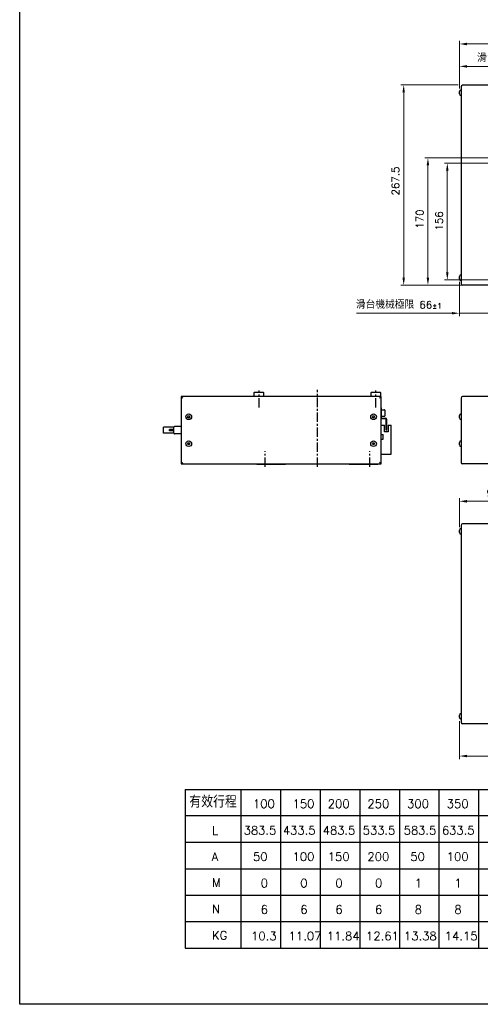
# Model space of a CAD drawing. Header units: millimetres. Extents: x 2163 to 8256, y 0 to 2680.
# Tile 18 of 47: x 4144 to 4760, y 0 to 1315. Entities that reach past the tile are written whole.
import ezdxf

# ---------------------------------------------------------------- set-up
doc = ezdxf.new("R2010")
doc.units = ezdxf.units.MM
doc.linetypes.add('CENTERX2', pattern=[4, 2.5, -0.5, 0.5, -0.5])
doc.layers.add('5', color=7, linetype='Continuous')
doc.layers.add('AM_0', color=7, linetype='Continuous', lineweight=50)
doc.layers.add('可見 (ISO)', color=7, linetype='Continuous', lineweight=25)
doc.styles.add('AUDIT_D_050119080722-0', font='TXT.shx')
doc.styles.add('尺寸標註', font='romans.shx', dxfattribs={"bigfont": 'CHINESET.SHX'})
doc.dimstyles.new('CNS4~1$0', dxfattribs={"dimtxt": 10, "dimasz": 10, "dimexe": 4, "dimexo": 4, "dimgap": 6, "dimtad": 1, "dimtoh": 1, "dimdsep": 46, "dimtxsty": '尺寸標註', "dimcen": 0, "dimclrd": 2, "dimclre": 2, "dimclrt": 3, "dimadec": 0, "dimazin": 2, "dimtp": 0.1, "dimtm": 0.1, "dimtfac": 0.71, "dimtmove": 0, "dimatfit": 0, "dimfxl": 4, "dimlwd": 13, "dimlwe": 13, "dimarcsym": 0})

# ---------------------------------------------------------------- blocks, each defined once
blk = doc.blocks.new('*D15')
at = {"color": 2, "lineweight": 13, "transparency": 16777216}
for p, q in [((4731.8, 1224), (4731.8, 1256.9)), ((4741.8, 1252.9), (4872.8, 1252.9)), ((4882.8, 1138.6), (4882.8, 1256.9))]:
    blk.add_line(p, q, dxfattribs=at)
at = {"color": 2, "transparency": 16777216}
for points in [[(4741.8, 1254.5), (4741.8, 1251.2), (4731.8, 1252.9)], [(4872.8, 1254.5), (4872.8, 1251.2), (4882.8, 1252.9)]]:
    blk.add_solid(points, dxfattribs=at)
at = {"layer": 'Defpoints', "color": 0, "transparency": 16777216}
for p in [(4882.8, 1252.9), (4731.8, 1220), (4882.8, 1134.6)]:
    blk.add_point(p, dxfattribs=at)
at = {"color": 3, "transparency": 16777216, "insert": (4797.7, 1263.9), "char_height": 10, "attachment_point": 5, "style": '尺寸標註'}
blk.add_mtext('滑台原點 151', dxfattribs=at)
blk = doc.blocks.new('*D16')
at = {"color": 2, "lineweight": 13, "transparency": 16777216}
for p, q in [((4731.8, 965.2), (4731.8, 919.1)), ((4797.8, 957.1), (4797.8, 919.1)), ((4721.8, 923.1), (4594.3, 923.1)), ((4797.8, 923.1), (4731.8, 923.1)), ((4807.8, 923.1), (4817.8, 923.1))]:
    blk.add_line(p, q, dxfattribs=at)
at = {"color": 2, "transparency": 16777216}
for points in [[(4721.8, 924.8), (4721.8, 921.5), (4731.8, 923.1)], [(4807.8, 924.8), (4807.8, 921.5), (4797.8, 923.1)]]:
    blk.add_solid(points, dxfattribs=at)
at = {"layer": 'Defpoints', "color": 0, "transparency": 16777216}
for p in [(4731.8, 969.2), (4797.8, 961.1), (4797.8, 923.1)]:
    blk.add_point(p, dxfattribs=at)
at = {"color": 3, "transparency": 16777216, "insert": (4650.9, 934.2), "char_height": 10, "attachment_point": 5, "style": '尺寸標註'}
blk.add_mtext('滑台機械極限 66{}{\\H0.71x;\\C3;%%p1}', dxfattribs=at)
blk = doc.blocks.new('*D17')
at = {"color": 2, "lineweight": 13, "transparency": 16777216}
for p, q in [((4730, 1228.1), (4653.4, 1228.1)), ((4657.4, 970.6), (4657.4, 1218.1)), ((4786.8, 960.6), (4653.4, 960.6))]:
    blk.add_line(p, q, dxfattribs=at)
at = {"color": 2, "transparency": 16777216}
for points in [[(4655.7, 1218.1), (4659, 1218.1), (4657.4, 1228.1)], [(4655.7, 970.6), (4659, 970.6), (4657.4, 960.6)]]:
    blk.add_solid(points, dxfattribs=at)
at = {"layer": 'Defpoints', "color": 0, "transparency": 16777216}
for p in [(4657.4, 1228.1), (4734, 1228.1), (4790.8, 960.6)]:
    blk.add_point(p, dxfattribs=at)
at = {"color": 3, "transparency": 16777216, "insert": (4646.4, 1099.7), "char_height": 10, "attachment_point": 5, "rotation": 90, "style": '尺寸標註'}
blk.add_mtext('267.5', dxfattribs=at)
blk = doc.blocks.new('*D61')
at = {"color": 2, "lineweight": 13, "transparency": 16777216}
for p, q in [((4803.8, 1123.6), (4711.7, 1123.6)), ((4715.7, 1113.6), (4715.7, 977.6)), ((4803.8, 967.6), (4711.7, 967.6))]:
    blk.add_line(p, q, dxfattribs=at)
at = {"color": 2, "transparency": 16777216}
for points in [[(4714, 1113.6), (4717.3, 1113.6), (4715.7, 1123.6)], [(4714, 977.6), (4717.3, 977.6), (4715.7, 967.6)]]:
    blk.add_solid(points, dxfattribs=at)
at = {"layer": 'Defpoints', "color": 0, "transparency": 16777216}
for p in [(4807.8, 1123.6), (4715.7, 967.6), (4807.8, 967.6)]:
    blk.add_point(p, dxfattribs=at)
at = {"color": 3, "transparency": 16777216, "insert": (4704.7, 1046.4), "char_height": 10, "attachment_point": 5, "rotation": 90, "style": '尺寸標註'}
blk.add_mtext('156', dxfattribs=at)
blk = doc.blocks.new('*D18')
at = {"color": 2, "lineweight": 13, "transparency": 16777216}
for p, q in [((4786.8, 1130.6), (4685.8, 1130.6)), ((4689.8, 1120.6), (4689.8, 970.6)), ((4786.8, 960.6), (4685.8, 960.6))]:
    blk.add_line(p, q, dxfattribs=at)
at = {"color": 2, "transparency": 16777216}
for points in [[(4688.1, 1120.6), (4691.4, 1120.6), (4689.8, 1130.6)], [(4688.1, 970.6), (4691.4, 970.6), (4689.8, 960.6)]]:
    blk.add_solid(points, dxfattribs=at)
at = {"layer": 'Defpoints', "color": 0, "transparency": 16777216}
for p in [(4790.8, 1130.6), (4689.8, 960.6), (4790.8, 960.6)]:
    blk.add_point(p, dxfattribs=at)
at = {"color": 3, "transparency": 16777216, "insert": (4678.8, 1048.9), "char_height": 10, "attachment_point": 5, "rotation": 90, "style": '尺寸標註'}
blk.add_mtext('170', dxfattribs=at)
blk = doc.blocks.new('*D71')
at = {"color": 2, "lineweight": 13, "transparency": 16777216}
for p, q in [((4731.8, 637.2), (4731.8, 675.9)), ((4811.8, 671.9), (4741.8, 671.9)), ((4821.8, 638.3), (4821.8, 675.9))]:
    blk.add_line(p, q, dxfattribs=at)
at = {"color": 2, "transparency": 16777216}
for points in [[(4741.8, 673.6), (4741.8, 670.2), (4731.8, 671.9)], [(4811.8, 673.6), (4811.8, 670.2), (4821.8, 671.9)]]:
    blk.add_solid(points, dxfattribs=at)
at = {"layer": 'Defpoints', "color": 0, "transparency": 16777216}
for p in [(4731.8, 671.9), (4731.8, 633.2), (4821.8, 634.3)]:
    blk.add_point(p, dxfattribs=at)
at = {"color": 3, "transparency": 16777216, "insert": (4776.8, 682.9), "char_height": 10, "attachment_point": 5, "style": '尺寸標註'}
blk.add_mtext('90', dxfattribs=at)
blk = doc.blocks.new('*D72')
at = {"color": 2, "lineweight": 13, "transparency": 16777216}
for p, q in [((4836.8, 475.8), (4836.8, 327.6)), ((4731.8, 378.4), (4731.8, 327.6)), ((4741.8, 331.6), (4826.8, 331.6))]:
    blk.add_line(p, q, dxfattribs=at)
at = {"color": 2, "transparency": 16777216}
for points in [[(4741.8, 333.3), (4741.8, 330), (4731.8, 331.6)], [(4826.8, 333.3), (4826.8, 330), (4836.8, 331.6)]]:
    blk.add_solid(points, dxfattribs=at)
at = {"layer": 'Defpoints', "color": 0, "transparency": 16777216}
for p in [(4836.8, 479.8), (4731.8, 382.4), (4836.8, 331.6)]:
    blk.add_point(p, dxfattribs=at)
at = {"color": 3, "transparency": 16777216, "insert": (4784.3, 342.6), "char_height": 10, "attachment_point": 5, "style": '尺寸標註'}
blk.add_mtext('105', dxfattribs=at)
blk = doc.blocks.new('*D102')
at = {"layer": 'AM_0', "color": 2, "lineweight": 13, "transparency": 16777216}
for p, q in [((4731.8, 1223.2), (4731.8, 1286.8)), ((5455.3, 1282.8), (4741.8, 1282.8)), ((5465.3, 1049.6), (5465.3, 1286.8))]:
    blk.add_line(p, q, dxfattribs=at)
at = {"layer": 'AM_0', "color": 2, "transparency": 16777216}
for points in [[(4741.8, 1284.4), (4741.8, 1281.1), (4731.8, 1282.8)], [(5455.3, 1284.4), (5455.3, 1281.1), (5465.3, 1282.8)]]:
    blk.add_solid(points, dxfattribs=at)
at = {"layer": 'Defpoints', "color": 0, "transparency": 16777216}
for p in [(4731.8, 1282.8), (4731.8, 1219.2), (5465.3, 1045.6)]:
    blk.add_point(p, dxfattribs=at)
at = {"layer": 'AM_0', "color": 3, "transparency": 16777216, "insert": (5096.4, 1293.8), "char_height": 10, "attachment_point": 5, "style": '尺寸標註'}
blk.add_mtext('L', dxfattribs=at)

msp = doc.modelspace()

# ---------------------------------------------------------------- linework, layer by layer
at = {"color": 4, "linetype": 'CENTERX2', "ltscale": 5}
for p, q in [((4464.088, 797.164), (4464.088, 819.964)), ((4542.088, 717.864), (4542.088, 820.864)), ((4620.088, 797.164), (4620.088, 819.964)), ((4472.088, 717.864), (4472.088, 738.816)), ((4612.088, 717.864), (4612.088, 738.816))]:
    msp.add_line(p, q, dxfattribs=at)
at = {"color": 5}
msp.add_lwpolyline([(4144.144, 2680.163), (5976.409, 2680.163), (5976.409, 0), (4144.144, 0)], close=True, dxfattribs=at)
at = {"layer": '5', "color": 3}
for p, q in [((4365.478, 287.091), (4365.478, 75.172)), ((4365.478, 287.091), (5711.162, 287.091)), ((4439.649, 287.091), (4439.649, 75.172)), ((4492.629, 287.091), (4492.629, 75.172)), ((4545.609, 287.091), (4545.609, 75.172)), ((4598.589, 287.091), (4598.589, 75.172)), ((4651.568, 287.091), (4651.568, 75.172)), ((4704.548, 287.091), (4704.548, 75.172)), ((4757.528, 287.091), (4757.528, 75.172)), ((4365.478, 216.451), (5711.162, 216.451)), ((4365.478, 181.131), (5711.162, 181.131)), ((4365.478, 145.811), (5711.162, 145.811)), ((4365.478, 110.492), (5711.162, 110.492)), ((4365.478, 75.172), (5711.162, 75.172))]:
    msp.add_line(p, q, dxfattribs=at)
at = {"layer": '5', "color": 3, "const_width": 1.766}
msp.add_lwpolyline([(4365.478, 251.771), (5711.162, 251.771)], dxfattribs=at)
at = {"layer": '可見 (ISO)'}
for p, q in [((4734.019, 1225.626), (4734.019, 962.626)), ((4778.819, 1227.626), (4736.019, 1227.626)), ((4731.819, 1216.026), (4731.819, 1219.226)), ((4731.819, 969.026), (4731.819, 972.226)), ((4778.819, 960.626), (4736.019, 960.626)), ((4457.588, 811.864), (4457.588, 817.157)), ((4457.735, 817.511), (4458.088, 817.864)), ((4458.088, 817.864), (4469.588, 817.864)), ((4469.588, 817.864), (4469.942, 817.511)), ((4470.088, 817.157), (4470.088, 811.864)), ((4614.088, 811.864), (4614.088, 817.157)), ((4614.235, 817.511), (4614.588, 817.864)), ((4614.588, 817.864), (4626.088, 817.864)), ((4626.088, 817.864), (4626.442, 817.511)), ((4626.588, 817.157), (4626.588, 811.864)), ((4360.088, 811.864), (4362.088, 809.864)), ((4360.088, 811.864), (4360.088, 721.864)), ((4627.088, 811.864), (4360.088, 811.864)), ((4627.088, 811.864), (4625.088, 809.864)), ((4627.088, 721.864), (4627.088, 811.864)), ((4734.019, 809.864), (4734.019, 723.864)), ((4778.819, 811.864), (4736.019, 811.864)), ((4627.388, 796.864), (4627.088, 796.864)), ((4627.388, 796.864), (4627.388, 796.364)), ((4627.388, 796.364), (4627.388, 784.364)), ((4627.388, 794.114), (4631.888, 794.114)), ((4632.388, 793.614), (4632.388, 786.114)), ((4368.645, 784.864), (4369.367, 786.114)), ((4369.367, 783.615), (4368.645, 784.864)), ((4369.367, 786.114), (4370.81, 786.114)), ((4370.81, 783.615), (4369.367, 783.615)), ((4370.81, 786.114), (4371.531, 784.864)), ((4371.531, 784.864), (4370.81, 783.615)), ((4615.645, 784.864), (4616.367, 786.114)), ((4616.367, 783.615), (4615.645, 784.864)), ((4616.367, 786.114), (4617.81, 786.114)), ((4617.81, 783.615), (4616.367, 783.615)), ((4617.81, 786.114), (4618.531, 784.864)), ((4618.531, 784.864), (4617.81, 783.615)), ((4627.088, 783.864), (4627.388, 783.864)), ((4627.388, 785.614), (4631.888, 785.614)), ((4627.388, 784.364), (4627.388, 783.864)), ((4627.388, 783.864), (4627.388, 783.364)), ((4627.388, 783.364), (4627.388, 783.264)), ((4627.788, 782.864), (4633.388, 782.864)), ((4633.388, 782.064), (4627.788, 782.064)), ((4633.788, 767.364), (4633.788, 781.664)), ((4634.588, 781.664), (4634.588, 767.364)), ((4731.819, 783.264), (4731.819, 786.464)), ((4336.176, 762.964), (4336.176, 770.764)), ((4350.188, 770.764), (4336.176, 770.764)), ((4350.188, 762.964), (4336.176, 762.964)), ((4344.188, 766.014), (4344.188, 767.714)), ((4350.188, 767.714), (4344.188, 767.714)), ((4350.188, 766.014), (4344.188, 766.014)), ((4350.188, 762.914), (4350.188, 770.814)), ((4360.088, 771.814), (4351.188, 771.814)), ((4627.088, 773.764), (4631.588, 773.764)), ((4631.588, 764.764), (4631.588, 773.764)), ((4636.588, 764.764), (4631.588, 764.764)), ((4633.788, 766.864), (4633.788, 767.364)), ((4633.788, 766.864), (4634.588, 766.864)), ((4634.588, 767.364), (4634.588, 766.864)), ((4636.588, 773.764), (4636.588, 764.764)), ((4636.588, 773.764), (4640.788, 773.764)), ((4640.788, 734.764), (4640.788, 773.764)), ((4360.088, 761.914), (4351.188, 761.914)), ((4368.645, 748.864), (4369.367, 750.114)), ((4369.367, 750.114), (4370.81, 750.114)), ((4370.81, 750.114), (4371.531, 748.864)), ((4615.645, 748.864), (4616.367, 750.114)), ((4616.367, 750.114), (4617.81, 750.114)), ((4617.81, 750.114), (4618.531, 748.864)), ((4627.088, 760.964), (4630.088, 760.964)), ((4627.088, 754.764), (4630.088, 754.764)), ((4630.088, 754.764), (4630.088, 760.964)), ((4731.819, 747.264), (4731.819, 750.464)), ((4369.367, 747.615), (4368.645, 748.864)), ((4370.81, 747.615), (4369.367, 747.615)), ((4371.531, 748.864), (4370.81, 747.615)), ((4616.367, 747.615), (4615.645, 748.864)), ((4617.81, 747.615), (4616.367, 747.615)), ((4618.531, 748.864), (4617.81, 747.615)), ((4360.088, 721.864), (4362.088, 723.864)), ((4627.088, 721.864), (4625.088, 723.864)), ((4627.088, 734.764), (4640.788, 734.764)), ((4360.088, 721.864), (4627.088, 721.864)), ((4499.088, 720.864), (4461.759, 720.864)), ((4499.942, 721.718), (4499.088, 720.864)), ((4585.088, 720.864), (4584.235, 721.718)), ((4622.418, 720.864), (4585.088, 720.864)), ((4778.819, 721.864), (4736.019, 721.864)), ((4731.819, 630.179), (4731.819, 633.379)), ((4734.019, 639.779), (4734.019, 376.779)), ((4778.819, 641.779), (4736.019, 641.779)), ((4731.819, 383.179), (4731.819, 386.379)), ((4778.819, 374.779), (4736.019, 374.779))]:
    msp.add_line(p, q, dxfattribs=at)
for centre in [(4370.088, 784.864), (4617.088, 784.864), (4370.088, 748.864), (4617.088, 748.864)]:
    msp.add_circle(centre, 3.8, dxfattribs=at)
for centre, radius, start, end in [((4736.019, 1225.626), 2, 90, 180), ((4734.019, 1219.226), 2.2, 90, 180), ((4734.019, 1216.026), 2.2, 180, 270), ((4734.019, 972.226), 2.2, 90, 180), ((4734.019, 969.026), 2.2, 180, 270), ((4736.019, 962.626), 2, 180, 270), ((4458.088, 817.157), 0.5, 135, 180), ((4469.588, 817.157), 0.5, 0, 45), ((4614.588, 817.157), 0.5, 135, 180), ((4626.088, 817.157), 0.5, 0, 45), ((4736.019, 809.864), 2, 90, 180), ((4631.888, 793.614), 0.5, 0, 90), ((4627.788, 783.264), 1.2, 234.314665, 270), ((4627.788, 783.264), 0.4, 180, 270), ((4631.888, 786.114), 0.5, 270, 0), ((4633.388, 781.664), 1.2, 0, 90), ((4633.388, 781.664), 0.4, 0, 90), ((4734.019, 786.464), 2.2, 90, 180), ((4734.019, 783.264), 2.2, 180, 270), ((4351.188, 770.814), 1, 90, 180), ((4351.188, 762.914), 1, 180, 270), ((4734.019, 750.464), 2.2, 90, 180), ((4734.019, 747.264), 2.2, 180, 270), ((4736.019, 723.864), 2, 180, 270), ((4463.417, 723.364), 3, 210, 236.44269), ((4500.295, 721.364), 0.5, 90, 135), ((4583.881, 721.364), 0.5, 45, 90), ((4620.759, 723.364), 3, 303.55731, 330), ((4734.019, 633.379), 2.2, 90, 180), ((4736.019, 639.779), 2, 90, 180), ((4734.019, 630.179), 2.2, 180, 270), ((4734.019, 386.379), 2.2, 90, 180), ((4734.019, 383.179), 2.2, 180, 270), ((4736.019, 376.779), 2, 180, 270)]:
    msp.add_arc(centre, radius, start, end, dxfattribs=at)

# ---------------------------------------------------------------- texts
at = {"layer": '5', "color": 2, "style": 'AUDIT_D_050119080722-0'}
for s, height, p in [('100', 11.3833, (4455.86, 262.177)), ('150', 11.3833, (4508.839, 262.177)), ('200', 11.3833, (4555.896, 262.177)), ('250', 11.3833, (4608.876, 262.177)), ('300', 11.3833, (4661.856, 262.177)), ('350', 11.3833, (4714.835, 262.177)), (' L        ', 11.3833, (4390.916, 226.447)), ('383.5', 11.2694, (4443.532, 226.753)), ('433.5', 11.2694, (4495.982, 226.753)), ('483.5', 11.2694, (4549.226, 226.753)), ('533.5', 11.2694, (4602.738, 226.753)), ('583.5', 11.2694, (4657.381, 226.753)), ('633.5', 11.2694, (4708.513, 226.753)), ('A       ', 11.3833, (4400.728, 191.537)), ('50', 11.3833, (4455.86, 191.537)), ('100', 11.3833, (4508.839, 191.537)), ('150', 11.3833, (4555.896, 191.537)), ('200', 11.3833, (4608.876, 191.537)), ('50', 11.3833, (4666.151, 191.537)), ('100', 11.3833, (4714.835, 191.537)), ('M', 11.383, (4401.141, 157.033)), ('N', 11.383, (4401.141, 121.714)), ('6', 11.383, (4466.105, 120.898)), ('6', 11.383, (4519.084, 120.898)), ('6', 11.383, (4566.141, 120.898)), ('6', 11.383, (4619.121, 120.898)), ('8', 11.383, (4672.1, 120.898)), ('8', 11.383, (4725.08, 120.898)), ('KG', 11.3833, (4401.141, 86.394)), ('10.3', 11.3833, (4453.446, 85.578)), ('11.07', 11.3833, (4503.532, 85.578)), ('11.84', 11.3833, (4554.69, 85.578)), ('12.61', 11.3833, (4606.98, 85.578)), ('13.38', 11.3833, (4657.704, 85.578)), ('14.15', 11.3833, (4712.248, 85.578))]:
    msp.add_text(s, height=height, dxfattribs=at).set_placement(p)
at = {"layer": '5', "color": 2, "lineweight": 0, "style": 'AUDIT_D_050119080722-0'}
for s, p in [('0', (4466.105, 156.217)), ('0', (4519.084, 156.217)), ('0', (4566.141, 156.217)), ('0', (4619.121, 156.217)), ('1', (4672.1, 156.217)), ('1', (4725.08, 156.217))]:
    msp.add_text(s, height=11.383, dxfattribs=at).set_placement(p)
at = {"layer": '5', "color": 0, "insert": (4370.873, 278.598), "char_height": 15.8939, "attachment_point": 1, "style": '尺寸標註'}
msp.add_mtext('{\\C2;有效行程}', dxfattribs=at)

# ---------------------------------------------------------------- dimensions: what is measured, and where the dimension line sits
dim = msp.add_linear_dim(base=(4882.819, 1252.865), p1=(4731.819, 1220.026), p2=(4882.819, 1134.594), text='滑台原點 <>', dimstyle='CNS4~1$0')
dim.commit()
dim.dimension.update_dxf_attribs({"geometry": '*D15', "text_midpoint": (4797.65, 1252.865), "dimtype": 160})
dim = msp.add_linear_dim(base=(4657.365, 1228.126), p1=(4790.819, 960.626), p2=(4734.019, 1228.126), angle=90, dimstyle='CNS4~1$0')
dim.commit()
dim.dimension.update_dxf_attribs({"geometry": '*D17', "text_midpoint": (4657.365, 1099.746), "dimtype": 160})
for base, p1, p2, picture, middle in [((4689.755, 960.626), (4790.819, 1130.626), (4790.819, 960.626), '*D18', (4689.755, 1048.923)), ((4715.67, 967.626), (4807.819, 1123.626), (4807.819, 967.626), '*D61', (4715.67, 1046.391))]:
    dim = msp.add_linear_dim(base=base, p1=p1, p2=p2, angle=90, dimstyle='CNS4~1$0', override={"dimfxl": 1.25, "dimarcsym": 1})
    dim.commit()
    dim.dimension.update_dxf_attribs({"geometry": picture, "text_midpoint": middle, "dimtype": 160})
dim = msp.add_linear_dim(base=(4797.819, 923.144), p1=(4731.819, 969.226), p2=(4797.819, 961.126), text='滑台機械極限 <>{}{\\H0.71x;\\C3;%%p1}', dimstyle='CNS4~1$0', override={"dimtp": 1, "dimtm": 1, "dimtdec": 2, "dimtzin": 8})
dim.commit()
dim.dimension.update_dxf_attribs({"geometry": '*D16', "text_midpoint": (4650.854, 923.144), "dimtype": 160})
dim = msp.add_linear_dim(base=(4731.819, 671.886), p1=(4821.819, 634.279), p2=(4731.819, 633.179), dimstyle='CNS4~1$0')
dim.commit()
dim.dimension.update_dxf_attribs({"geometry": '*D71', "text_midpoint": (4776.819, 682.886)})
dim = msp.add_linear_dim(base=(4836.819, 331.647), p1=(4731.819, 382.379), p2=(4836.819, 479.779), dimstyle='CNS4~1$0')
dim.commit()
dim.dimension.update_dxf_attribs({"geometry": '*D72', "text_midpoint": (4784.253, 331.647), "dimtype": 160})
at = {"layer": 'AM_0'}
dim = msp.add_linear_dim(base=(4731.819, 1282.762), p1=(5465.319, 1045.626), p2=(4731.819, 1219.226), text='L', dimstyle='CNS4~1$0', dxfattribs=at)
dim.commit()
dim.dimension.update_dxf_attribs({"geometry": '*D102', "text_midpoint": (5096.364, 1282.762), "dimtype": 160})

doc.saveas('drawing.dxf')
